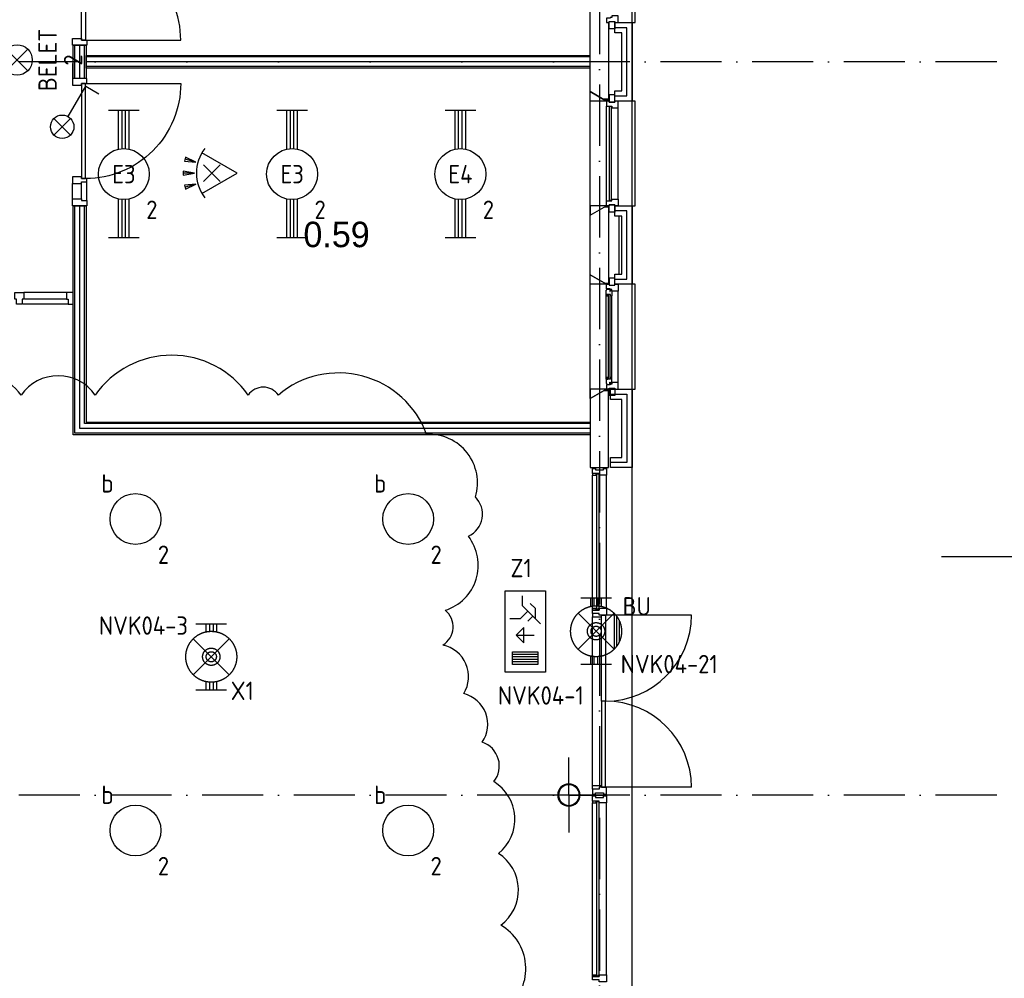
# Model space of a CAD drawing. Header units: millimetres. Extents: x -6587 to 112313, y 244 to 84344.
# Tile 8 of 58: x 28557 to 38223, y 24733 to 34147. Entities that reach past the tile are written whole.
import ezdxf
from ezdxf.enums import TextEntityAlignment as Align
from ezdxf.xclip import XClip

# ---------------------------------------------------------------- set-up
doc = ezdxf.new("R2010")
doc.units = ezdxf.units.MM
doc.header["$LTSCALE"] = 100
doc.header["$XCLIPFRAME"] = 0
doc.linetypes.add('DASHDOT', pattern=[9, 6, -1.5, 0, -1.5])
doc.layers.get('0').update_dxf_attribs({"linetype": 'CONTINUOUS'})
for name, color, linetype in [('AL$7----_STRAMIEN', 1, 'DASHDOT'), ('BOUW', 8, 'CONTINUOUS'), ('EB63101-_ATTRIB', 2, 'CONTINUOUS'), ('EB63202-_ATTRIB', 2, 'CONTINUOUS'), ('EB6331--_ATTRIB', 2, 'CONTINUOUS'), ('EB63501-_ATTRIB', 2, 'CONTINUOUS'), ('EL63101-_LICHT-ARM', 3, 'CONTINUOUS'), ('EL63102-_LICHT-SCH', 3, 'CONTINUOUS'), ('EL63202-_NOODVRL-TXT', 3, 'CONTINUOUS'), ('EL6331--_BELET230V', 3, 'CONTINUOUS'), ('EL63501-_NOODVRL-ARM', 3, 'CONTINUOUS'), ('KABELGOOT', 8, 'CONTINUOUS'), ('WOLKGEEL', 2, 'CONTINUOUS')]:
    doc.layers.add(name, color=color, linetype=linetype)
doc.styles.add('1_8', font='iso', dxfattribs={"width": 0.7, "height": 1.8})
doc.styles.add('BURO-025', font='BUROFONT.shx', dxfattribs={"height": 250})
doc.styles.add('NORATT', font='isocp.shx')
doc.styles.get("Standard").update_dxf_attribs({"font": 'iso.shx'})
doc.styles.add('TECHNIC', font='technic_.ttf')

# ---------------------------------------------------------------- blocks, each defined once
blk = doc.blocks.new('EJ3T20')
at = {"color": 0}
for p, q in [((-6.25, -1.5), (-6.25, 1.5)), ((6.25, -1.5), (6.25, 1.5)), ((-6.25, 0.525), (-2.444, 0.525)), ((-6.25, 0.175), (-2.494, 0.175)), ((2.444, 0.525), (6.25, 0.525)), ((2.494, 0.175), (6.25, 0.175)), ((-6.25, -0.175), (-2.494, -0.175)), ((-6.25, -0.525), (-2.444, -0.525)), ((2.444, -0.525), (6.25, -0.525)), ((2.494, -0.175), (6.25, -0.175))]:
    blk.add_line(p, q, dxfattribs=at)
blk.add_circle((0, 0), 2.5, dxfattribs=at)
at = {"color": 6, "style": '1_8'}
for tag, flags, p in [('SCHAK', 8, (3.5, 2.75)), ('A_CODE', 8, (0, 0)), ('GROEP', 8, (-3.5, -2.75)), ('KAST', 9, (3.5, -2.75))]:
    blk.add_attdef(tag, text='', height=1.8, dxfattribs=dict(at, flags=flags)).set_placement(p, align=Align.MIDDLE)
blk = doc.blocks.new('ES652116')
for p, q in [((1.557, 1.087), (2.619, 1.372)), ((-0.813, -0.813), (0.813, 0.813)), ((0.813, -0.813), (-0.813, 0.813)), ((1.7, 0), (2.8, 0)), ((1.557, -1.087), (2.619, -1.372))]:
    blk.add_line(p, q)
blk.add_lwpolyline([(0.964, 2), (-2.5, 0), (0.964, -2)])
for points in [[(2.671, 1.179), (2.568, 1.565), (1.557, 1.087)], [(2.8, -0.2), (2.8, 0.2), (1.7, 0)], [(2.568, -1.565), (2.671, -1.179), (1.557, -1.087)]]:
    blk.add_lwpolyline(points, close=True)
blk.add_arc((-2.5, 0), 4, 322.81924, 37.18076)
at = {"style": '1_8'}
for tag, flags, p in [('SCHAK', 8, (3, 5.5)), ('KAST', 9, (-3, 0.5)), ('M_CODE', 9, (0, 0)), ('DOEL', 9, (-3, -2)), ('GROEP', 9, (-3, -4.5))]:
    blk.add_attdef(tag, text='', height=1.8, dxfattribs=dict(at, flags=flags)).set_placement(p, align=Align.MIDDLE_CENTER)
at = {"style": '1_8', "flags": 8}
blk.add_attdef('CODE', text='', height=1.8, dxfattribs=at).set_placement((0, 0), align=Align.MIDDLE)
blk = doc.blocks.new('EJ3T01W')
at = {"color": 0}
for p, q in [((-3.25, -1.5), (-3.25, 1.5)), ((-1.768, 1.768), (1.768, -1.768)), ((1.768, 1.768), (-1.768, -1.768)), ((3.25, -1.5), (3.25, 1.5)), ((-3.25, 0.525), (-2.444, 0.525)), ((-3.25, 0.175), (-2.494, 0.175)), ((2.444, 0.525), (3.25, 0.525)), ((2.494, 0.175), (3.25, 0.175)), ((-3.25, -0.175), (-2.494, -0.175)), ((-3.25, -0.525), (-2.444, -0.525)), ((2.444, -0.525), (3.25, -0.525)), ((2.494, -0.175), (3.25, -0.175))]:
    blk.add_line(p, q, dxfattribs=at)
for p, q in [((1.768, -1.768), (-1.768, -1.768)), ((1.476, -2.018), (-1.476, -2.018)), ((1.052, -2.268), (-1.052, -2.268))]:
    blk.add_line(p, q)
at = {"color": 6}
blk.add_lwpolyline([(1.768, -1.768), (1.75, -1.75)], dxfattribs=at)
at = {"color": 0}
for radius in [2.5, 0.85, 0.5]:
    blk.add_circle((0, 0), radius, dxfattribs=at)
at = {"color": 6, "style": '1_8'}
for tag, flags, p in [('A_CODE', 8, (-3.5, 2.75)), ('SCHAK', 8, (3.5, 2.75)), ('GROEP', 8, (-3.5, -2.75)), ('KAST', 9, (3.5, -2.75))]:
    blk.add_attdef(tag, text='', height=1.8, dxfattribs=dict(at, flags=flags)).set_placement(p, align=Align.MIDDLE)
blk = doc.blocks.new('ES3S1--L')
for p, q in [((-0.813, -0.813), (0.813, 0.813)), ((0.813, -0.813), (-0.813, 0.813))]:
    blk.add_line(p, q)
blk.add_lwpolyline([(0.575, 0.996), (2.309, 4), (3.608, 3.25)])
blk.add_circle((0, 0), 1.15)
at = {"style": '1_8'}
for tag, flags, p in [('SCHAK', 8, (3, 5.5)), ('KAST', 9, (-3, 0.5)), ('M_CODE', 9, (0, 0)), ('DOEL', 9, (-3, -2)), ('GROEP', 9, (-3, -4.5))]:
    blk.add_attdef(tag, text='', height=1.8, dxfattribs=dict(at, flags=flags)).set_placement(p, align=Align.MIDDLE_CENTER)
blk = doc.blocks.new('ES081001')
for p, q in [((1.061, -1.061), (-1.061, 1.061)), ((-1.061, -1.061), (1.061, 1.061))]:
    blk.add_line(p, q)
blk.add_circle((0, 0), 1.5)
at = {"color": 2, "style": '1_8', "flags": 8}
for tag, p in [('NUMMER', (0, 5.5)), ('CODE', (0, 3))]:
    blk.add_attdef(tag, text='', height=1.8, dxfattribs=at).set_placement(p, align=Align.MIDDLE)
at = {"style": '1_8', "flags": 8}
blk.add_attdef('M_CODE', text='', height=1.8, dxfattribs=at).set_placement((0, 0), align=Align.MIDDLE_CENTER)
blk = doc.blocks.new('ES3N026')
for p, q in [((2.25, 1.25), (2.25, -1.25)), ((2.5, 1.25), (2.5, -1.25)), ((2.75, 1.25), (2.75, -1.25)), ((3, 1.25), (3, -1.25)), ((-1.5, 0.75), (-1, 0.25)), ((0.375, -0.875), (0.375, 0.875))]:
    blk.add_line(p, q)
for points in [[(4.013, 2.007), (4.013, -1.981), (-3.988, -1.981), (-3.988, 2.007)], [(3.25, -1.25), (2, -1.25), (2, 1.25), (3.25, 1.25)], [(0.375, -0.875), (1.125, -0.125), (-0.375, -0.125)]]:
    blk.add_lwpolyline(points, close=True)
for points in [[(-0.75, 1.5), (-2.5, -0.25), (-3.5, -0.25)], [(-1.25, 1), (-2.25, 1), (-2.75, 0.5)], [(-2, 0.25), (-1.25, -0.5), (-1.25, -1.5)]]:
    blk.add_lwpolyline(points)
at = {"color": 2, "style": '1_8', "flags": 8}
blk.add_attdef('NUMMER', text='', height=1.8, dxfattribs=at).set_placement((4, 3.75), align=Align.MIDDLE)
at = {"style": '1_8'}
for tag, flags, p in [('A_CODE', 8, (-3.5, 2.75)), ('SCHAK', 8, (3.5, 2.75)), ('GROEP', 8, (-3.5, -2.75)), ('KAST', 9, (3.5, -2.75))]:
    blk.add_attdef(tag, text='', height=1.8, dxfattribs=dict(at, flags=flags)).set_placement(p, align=Align.MIDDLE_CENTER)
blk = doc.blocks.new('EJ3T01')
at = {"color": 0}
for p, q in [((-3.25, -1.5), (-3.25, 1.5)), ((-1.768, 1.768), (1.768, -1.768)), ((1.768, 1.768), (-1.768, -1.768)), ((3.25, -1.5), (3.25, 1.5)), ((-3.25, 0.525), (-2.444, 0.525)), ((-3.25, 0.175), (-2.494, 0.175)), ((2.444, 0.525), (3.25, 0.525)), ((2.494, 0.175), (3.25, 0.175)), ((-3.25, -0.175), (-2.494, -0.175)), ((-3.25, -0.525), (-2.444, -0.525)), ((2.444, -0.525), (3.25, -0.525)), ((2.494, -0.175), (3.25, -0.175))]:
    blk.add_line(p, q, dxfattribs=at)
at = {"color": 6}
blk.add_lwpolyline([(1.768, -1.768), (1.75, -1.75)], dxfattribs=at)
at = {"color": 0}
for radius in [2.5, 0.85, 0.5]:
    blk.add_circle((0, 0), radius, dxfattribs=at)
at = {"color": 6, "style": '1_8'}
for tag, flags, p in [('A_CODE', 8, (-3.5, 2.75)), ('SCHAK', 8, (3.5, 2.75)), ('GROEP', 8, (-3.5, -2.75)), ('KAST', 9, (3.5, -2.75))]:
    blk.add_attdef(tag, text='', height=1.8, dxfattribs=dict(at, flags=flags)).set_placement(p, align=Align.MIDDLE)
blk = doc.blocks.new('ES3G00')
blk.add_circle((0, 0), 2.5)
blk.add_circle((0, 0), 2.5)
for tag, style, flags, p in [('GELIJK', 'NORATT', 9, (3.5, 5)), ('GELIJK', '1_8', 9, (3.5, 5)), ('SCHAK', 'NORATT', 8, (3.5, 2.75)), ('SCHAK', '1_8', 8, (3.5, 2.75)), ('A_CODE', 'NORATT', 8, (0, 0)), ('A_CODE', '1_8', 8, (0, 0)), ('GROEP', 'NORATT', 8, (-3.5, -2.75)), ('GROEP', '1_8', 8, (-3.5, -2.75)), ('KAST', 'NORATT', 9, (3.5, -2.75)), ('KAST', '1_8', 9, (3.5, -2.75))]:
    blk.add_attdef(tag, text='', height=1.8, dxfattribs=dict(style=style, flags=flags)).set_placement(p, align=Align.MIDDLE_CENTER)
blk = doc.blocks.new('XREF')
at = {"layer": 'AL$7----_STRAMIEN', "color": 1}
for p, q in [((190590.3, 68943.2), (190590.3, 19230.4)), ((194490.3, 47565), (168376, 47565)), ((194490.3, 47565), (168376, 47565)), ((194490.3, 40365), (168376, 40365)), ((194490.3, 40365), (168376, 40365))]:
    blk.add_line(p, q, dxfattribs=at)
at = {"layer": 'BOUW'}
for p, q in [((190910.3, 22045), (190910.3, 54765)), ((190500.3, 47070.7), (190500.3, 49072.5)), ((190940.3, 47950.1), (190940.3, 48980.1)), ((190680.3, 47950.1), (190680.3, 47180.1)), ((190741.3, 47950.1), (190910.3, 47950.1)), ((190741.3, 47850.1), (190741.3, 47950.1)), ((190910.3, 47950.1), (190910.3, 47180.1)), ((190910.3, 47950.1), (190940.3, 47950.1)), ((190860.3, 47900.1), (190741.3, 47900.1)), ((190860.3, 47900.1), (190741.3, 47900.1)), ((190810.3, 47850.1), (190741.3, 47850.1)), ((190810.3, 47280.1), (190810.3, 47850.1)), ((190860.3, 47230.1), (190860.3, 47900.1)), ((190860.3, 47230.1), (190860.3, 47900.1)), ((185550.3, 47627.6), (190500.3, 47627.6)), ((185550.3, 47502.6), (185550.3, 47627.6)), ((190500.3, 47612.6), (185550.3, 47612.6)), ((190500.3, 47565.1), (185550.3, 47565.1)), ((190500.3, 47517.6), (185550.3, 47517.6)), ((190500.3, 47502.6), (185550.3, 47502.6)), ((190500.3, 45251.6), (190500.3, 47272.5)), ((190660.3, 47180.1), (190500.3, 47272.5)), ((190500.3, 47272.5), (190660.3, 47180.1)), ((190500.3, 47180.1), (190500.3, 47272.5)), ((190741.3, 47180.1), (190741.3, 47280.1)), ((190741.3, 47280.1), (190810.3, 47280.1)), ((190660.3, 47180.1), (190500.3, 47180.1)), ((190680.3, 47197.8), (190629.7, 47197.8)), ((190680.3, 47187.8), (190647, 47187.8)), ((190660.3, 47180.1), (190660.3, 47130.1)), ((190685.3, 47180.1), (190660.3, 47180.1)), ((190680.3, 47180.1), (190660.3, 47180.1)), ((190680.3, 47189.2), (190671.2, 47180.1)), ((190685.3, 47241.1), (190685.3, 47170.1)), ((190741.3, 47241.1), (190685.3, 47241.1)), ((190685.3, 47180.1), (190685.3, 47180.1)), ((190685.3, 47170.1), (190685.3, 47180.1)), ((190741.3, 47170.1), (190741.3, 47241.1)), ((190741.3, 47230.1), (190860.3, 47230.1)), ((190741.3, 47230.1), (190860.3, 47230.1)), ((190910.3, 47180.1), (190741.3, 47180.1)), ((190741.3, 47180.1), (190741.3, 47170.1)), ((190774.3, 47180.1), (190741.3, 47180.1)), ((190774.3, 47113.1), (190774.3, 47180.1)), ((190940.3, 47180.1), (190910.3, 47180.1)), ((190940.3, 46150.1), (190940.3, 47180.1)), ((190660.3, 47130.1), (190711.3, 47130.1)), ((190660.3, 47130.1), (190660.3, 47130.1)), ((190660.3, 46200.1), (190660.3, 47130.1)), ((190741.3, 47170.1), (190685.3, 47170.1)), ((190685.3, 47170.1), (190741.3, 47170.1)), ((190686.3, 47125.1), (190686.3, 46205.1)), ((190707.3, 47125.1), (190686.3, 47125.1)), ((190707.3, 46205.1), (190707.3, 47125.1)), ((190711.3, 47130.1), (190711.3, 47113.1)), ((190711.3, 47113.1), (190774.3, 47113.1)), ((190774.3, 47113.1), (190774.3, 47113.1)), ((190774.3, 47113.1), (190774.3, 47113.1)), ((190774.3, 47113.1), (190774.3, 47113.1)), ((190774.3, 47113.1), (190774.3, 47113.1)), ((190774.3, 46217.1), (190774.3, 47113.1)), ((190686.3, 46205.1), (190707.3, 46205.1)), ((190711.3, 46217.1), (190774.3, 46217.1)), ((190711.3, 46200.1), (190711.3, 46217.1)), ((190774.3, 46217.1), (190774.3, 46150.1)), ((190774.3, 46217.1), (190774.3, 46217.1)), ((190774.3, 46217.1), (190774.3, 46217.1)), ((190774.3, 46217.1), (190774.3, 46217.1)), ((190774.3, 46217.1), (190774.3, 46217.1)), ((185425.3, 46151.6), (185550.3, 46151.6)), ((185425.3, 43902.6), (185425.3, 46151.6)), ((185440.3, 43917.6), (185440.3, 46151.6)), ((185487.8, 43965.1), (185487.8, 46151.6)), ((185535.3, 44012.6), (185535.3, 46151.6)), ((185550.3, 46151.6), (185550.3, 44027.6)), ((190500.3, 46057.8), (190660.3, 46150.1)), ((190500.3, 46150.1), (190500.3, 46057.8)), ((190660.3, 46150.1), (190500.3, 46150.1)), ((190500.3, 46057.8), (190660.3, 46150.1)), ((190680.3, 46137.8), (190638.8, 46137.8)), ((190680.3, 46147.8), (190656.1, 46147.8)), ((190660.3, 46150.1), (190660.3, 46200.1)), ((190660.3, 46200.1), (190711.3, 46200.1)), ((190660.3, 46200.1), (190660.3, 46200.1)), ((190685.3, 46150.1), (190660.3, 46150.1)), ((190660.3, 46150.1), (190680.3, 46150.1)), ((190680.3, 46150.1), (190680.3, 45380.1)), ((190685.3, 46160.1), (190685.3, 46150.1)), ((190741.3, 46160.1), (190685.3, 46160.1)), ((190685.3, 46089.1), (190685.3, 46160.1)), ((190685.3, 46160.1), (190741.3, 46160.1)), ((190685.3, 46150.1), (190685.3, 46150.1)), ((190741.3, 46150.1), (190741.3, 46160.1)), ((190741.3, 46160.1), (190741.3, 46089.1)), ((190774.3, 46150.1), (190741.3, 46150.1)), ((190741.3, 46150.1), (190910.3, 46150.1)), ((190741.3, 46050.1), (190741.3, 46150.1)), ((190910.3, 46150.1), (190940.3, 46150.1)), ((190910.3, 46150.1), (190910.3, 45380.1)), ((190741.3, 46089.1), (190685.3, 46089.1)), ((190860.3, 46100.1), (190741.3, 46100.1)), ((190860.3, 46100.1), (190741.3, 46100.1)), ((190810.3, 46050.1), (190741.3, 46050.1)), ((190780.3, 46050.1), (190780.3, 45480.1)), ((190810.3, 45480.1), (190810.3, 46050.1)), ((190860.3, 45430.1), (190860.3, 46100.1)), ((190860.3, 45430.1), (190860.3, 46100.1)), ((190500.3, 44257.8), (190500.3, 45472.5)), ((190660.3, 45380.1), (190500.3, 45472.5)), ((190500.3, 45472.5), (190660.3, 45380.1)), ((190500.3, 45380.1), (190500.3, 45472.5)), ((190685.3, 45441.1), (190685.3, 45370.1)), ((190741.3, 45441.1), (190685.3, 45441.1)), ((190741.3, 45380.1), (190741.3, 45480.1)), ((190741.3, 45480.1), (190810.3, 45480.1)), ((190741.3, 45370.1), (190741.3, 45441.1)), ((190660.3, 45380.1), (190500.3, 45380.1)), ((190680.3, 45387.8), (190647, 45387.8)), ((190660.3, 45336.1), (190660.3, 45380.1)), ((190660.3, 45380.1), (190685.3, 45380.1)), ((190680.3, 45380.1), (190660.3, 45380.1)), ((190696.3, 45336.1), (190660.3, 45336.1)), ((190680.3, 45389.2), (190671.2, 45380.1)), ((190685.3, 45380.1), (190685.3, 45370.1)), ((190685.3, 45370.1), (190741.3, 45370.1)), ((190685.3, 45370.1), (190741.3, 45370.1)), ((190696.3, 45330.1), (190696.3, 45336.1)), ((190741.3, 45430.1), (190860.3, 45430.1)), ((190741.3, 45430.1), (190860.3, 45430.1)), ((190741.3, 45380.1), (190774.3, 45380.1)), ((190741.3, 45370.1), (190741.3, 45380.1)), ((190910.3, 45380.1), (190741.3, 45380.1)), ((190774.3, 45380.1), (190774.3, 45313.1)), ((190940.3, 45380.1), (190910.3, 45380.1)), ((190940.3, 44350.1), (190940.3, 45380.1)), ((185358.3, 45298.6), (184940.8, 45298.6)), ((190657.3, 45323.4), (190661.5, 45325.9)), ((190657.3, 45280.9), (190657.3, 45323.4)), ((190698.3, 45280.9), (190657.3, 45280.9)), ((190657.3, 44449.3), (190657.3, 45280.9)), ((190659.6, 45263.9), (190659.6, 45280.9)), ((190659.6, 45280.9), (190673.1, 45280.9)), ((190673.1, 45263.9), (190659.6, 45263.9)), ((190661.5, 45332.9), (190691.3, 45332.9)), ((190661.5, 45325.9), (190661.5, 45332.9)), ((190673.1, 45280.9), (190673.1, 45263.9)), ((190675.3, 45278.9), (190675.3, 44451.3)), ((190696.3, 45278.9), (190675.3, 45278.9)), ((190691.3, 45332.9), (190691.3, 45310.4)), ((190691.3, 45310.4), (190696.3, 45310.4)), ((190711.3, 45330.1), (190696.3, 45330.1)), ((190696.3, 45318.4), (190711.3, 45318.4)), ((190696.3, 45310.4), (190696.3, 45318.4)), ((190696.3, 44451.3), (190696.3, 45278.9)), ((190698.3, 45263.9), (190698.3, 45280.9)), ((190711.3, 45266), (190698.3, 45263.9)), ((190711.3, 45313.1), (190711.3, 45330.1)), ((190711.3, 45318.4), (190711.3, 45313.1)), ((190774.3, 45313.1), (190711.3, 45313.1)), ((190711.3, 45313.1), (190711.3, 45266)), ((190711.3, 44464.3), (190711.3, 45266)), ((190774.3, 44417.1), (190774.3, 45313.1)), ((185381.7, 45184.6), (184930.2, 45184.6)), ((185364.7, 45235.6), (184947.2, 45235.6)), ((190659.6, 44466.3), (190659.6, 44449.3)), ((190673.1, 44466.3), (190659.6, 44466.3)), ((190673.1, 44449.3), (190673.1, 44466.3)), ((190698.3, 44466.3), (190698.3, 44449.3)), ((190711.3, 44464.3), (190698.3, 44466.3)), ((190657.3, 44449.3), (190657.3, 44406.8)), ((190698.3, 44449.3), (190657.3, 44449.3)), ((190657.3, 44406.8), (190661.5, 44404.4)), ((190659.6, 44449.3), (190673.1, 44449.3)), ((190660.3, 44394.1), (190660.3, 44350.1)), ((190696.3, 44394.1), (190660.3, 44394.1)), ((190661.5, 44404.4), (190661.5, 44397.3)), ((190661.5, 44397.3), (190691.3, 44397.3)), ((190675.3, 44451.3), (190696.3, 44451.3)), ((190691.3, 44419.8), (190696.3, 44419.8)), ((190691.3, 44397.3), (190691.3, 44419.8)), ((190696.3, 44419.8), (190696.3, 44411.8)), ((190696.3, 44411.8), (190711.3, 44411.8)), ((190696.3, 44400.1), (190696.3, 44394.1)), ((190711.3, 44400.1), (190696.3, 44400.1)), ((190711.3, 44417.1), (190711.3, 44464.3)), ((190711.3, 44417.1), (190711.3, 44400.1)), ((190774.3, 44417.1), (190711.3, 44417.1)), ((190711.3, 44411.8), (190711.3, 44417.1)), ((190774.3, 44350.1), (190774.3, 44417.1)), ((190500.3, 44257.8), (190660.3, 44350.1)), ((190500.3, 44350.1), (190500.3, 44257.8)), ((190660.3, 44350.1), (190500.3, 44350.1)), ((190660.3, 44350.1), (190500.3, 44257.8)), ((190637.2, 44336.8), (190680.3, 44336.8)), ((190660.3, 44350.1), (190685.3, 44350.1)), ((190680.3, 44350.1), (190660.3, 44350.1)), ((190680.3, 43580.6), (190680.3, 44350.1)), ((190685.3, 44289.1), (190685.3, 44360.1)), ((190685.3, 44360.1), (190741.3, 44360.1)), ((190685.3, 44360.1), (190741.3, 44360.1)), ((190685.3, 44350.1), (190685.3, 44360.1)), ((190741.3, 44289.1), (190685.3, 44289.1)), ((190700.3, 44250.1), (190700.3, 44350.1)), ((190700.3, 44350.1), (190910.3, 44350.1)), ((190700.3, 44300.1), (190860.3, 44300.1)), ((190700.3, 44300.1), (190860.3, 44300.1)), ((190741.3, 44360.1), (190741.3, 44289.1)), ((190741.3, 44360.1), (190741.3, 44350.1)), ((190741.3, 44350.1), (190774.3, 44350.1)), ((190860.3, 44300.1), (190860.3, 43630.1)), ((190860.3, 44300.1), (190860.3, 43630.1)), ((190910.3, 44350.1), (190910.3, 43580.1)), ((190910.3, 44350.1), (190940.3, 44350.1)), ((190500.3, 44257.8), (190500.3, 43580.6)), ((190810.3, 44250.1), (190700.3, 44250.1)), ((190810.3, 43680.1), (190810.3, 44250.1)), ((190500.3, 44012.6), (185535.3, 44012.6)), ((185550.3, 44027.6), (190500.3, 44027.6)), ((190500.3, 43902.6), (185425.3, 43902.6)), ((190500.3, 43917.6), (185440.3, 43917.6)), ((190500.3, 43965.1), (185487.8, 43965.1)), ((190700.3, 43680.1), (190810.3, 43680.1)), ((190700.3, 43580.1), (190700.3, 43680.1)), ((190860.3, 43630.1), (190700.3, 43630.1)), ((190860.3, 43630.1), (190700.3, 43630.1)), ((190500.3, 43580.6), (190680.3, 43580.6)), ((190521.3, 43571.6), (190550.8, 43571.6)), ((190521.3, 43521.6), (190521.3, 43571.6)), ((190521.3, 43521.6), (190521.3, 43504.6)), ((190559.3, 43521.6), (190521.3, 43521.6)), ((190588.3, 43521.6), (190521.3, 43521.6)), ((190521.3, 43504.6), (190559.3, 43504.6)), ((190521.3, 42198.6), (190521.3, 43504.6)), ((190550.8, 43571.6), (190550.8, 43557.6)), ((190550.8, 43557.6), (190630.8, 43557.6)), ((190559.3, 43521.6), (190559.3, 43504.6)), ((190588.3, 43521.6), (190559.3, 43521.6)), ((190559.3, 43504.6), (190559.3, 43521.6)), ((190559.3, 43504.6), (190563.3, 43504.6)), ((190563.3, 43517.6), (190584.3, 43517.6)), ((190563.3, 43504.6), (190563.3, 43517.6)), ((190563.3, 43517.6), (190584.3, 43517.6)), ((190563.3, 42185.6), (190563.3, 43517.6)), ((190584.3, 43517.6), (190584.3, 43504.6)), ((190584.3, 43517.6), (190584.3, 42185.6)), ((190584.3, 43504.6), (190588.3, 43504.6)), ((190588.3, 43504.6), (190588.3, 43521.6)), ((190588.3, 43504.6), (190588.3, 43521.6)), ((190660.3, 43504.6), (190588.3, 43504.6)), ((190630.8, 43571.6), (190660.3, 43571.6)), ((190630.8, 43557.6), (190630.8, 43571.6)), ((190660.3, 43571.6), (190660.3, 43504.6)), ((190660.3, 42198.6), (190660.3, 43504.6)), ((190910.3, 43580.1), (190700.3, 43580.1)), ((190910.3, 22045), (190910.3, 43580.1)), ((200479.9, 42702.7), (193947.2, 42702.7)), ((190521.3, 42198.6), (190559.3, 42198.6)), ((190521.3, 42181.6), (190521.3, 42198.6)), ((190559.3, 42181.6), (190521.3, 42181.6)), ((190521.3, 42181.6), (190588.3, 42181.6)), ((190521.3, 42148.6), (190521.3, 42181.6)), ((190588.3, 42148.6), (190521.3, 42148.6)), ((190588.3, 42148.6), (190521.3, 42148.6)), ((190521.3, 42148.6), (190521.3, 42114.6)), ((190559.3, 42198.6), (190559.3, 42181.6)), ((190559.3, 42181.6), (190559.3, 42198.6)), ((190559.3, 42198.6), (190563.3, 42198.6)), ((190588.3, 42181.6), (190559.3, 42181.6)), ((190563.3, 42198.6), (190563.3, 42185.6)), ((190563.3, 42185.6), (190584.3, 42185.6)), ((190584.3, 42185.6), (190563.3, 42185.6)), ((190584.3, 42198.6), (190588.3, 42198.6)), ((190584.3, 42185.6), (190584.3, 42198.6)), ((190588.3, 42198.6), (190588.3, 42181.6)), ((190588.3, 42198.6), (190660.3, 42198.6)), ((190588.3, 42181.6), (190588.3, 42198.6)), ((190588.3, 42131.6), (190588.3, 42148.6)), ((190588.3, 42131.6), (190588.3, 42148.6)), ((190660.3, 42198.6), (190660.3, 42131.6)), ((190521.3, 42114.6), (190609.3, 42114.6)), ((190521.3, 40458.1), (190521.3, 42114.6)), ((190660.3, 42131.6), (190588.3, 42131.6)), ((190609.3, 42131.6), (190588.3, 42131.6)), ((190609.3, 42114.6), (190609.3, 42131.6)), ((190609.3, 41286.4), (190609.3, 42131.6)), ((190609.3, 42131.6), (190649.3, 42131.6)), ((190649.3, 42131.6), (190649.3, 41286.4)), ((190649.3, 42131.6), (190649.3, 41286.4)), ((191494.5, 42131.6), (190649.3, 42131.6)), ((190609.3, 41286.4), (190609.3, 40441.1)), ((190649.3, 41286.4), (190609.3, 41286.4)), ((190649.3, 41286.4), (190609.3, 41286.4)), ((190649.3, 40441.1), (190649.3, 41286.4)), ((190649.3, 40441.1), (190649.3, 41286.4)), ((190290.4, 40365), (190290.4, 40732.8)), ((190521.3, 40458.1), (190609.3, 40458.1)), ((190521.3, 40424.1), (190521.3, 40458.1)), ((190521.3, 40424.1), (190521.3, 40374.1)), ((190588.3, 40424.1), (190521.3, 40424.1)), ((190588.3, 40424.1), (190521.3, 40424.1)), ((190660.3, 40441.1), (190588.3, 40441.1)), ((190588.3, 40441.1), (190588.3, 40424.1)), ((190588.3, 40441.1), (190588.3, 40424.1)), ((190609.3, 40441.1), (190588.3, 40441.1)), ((190609.3, 40458.1), (190609.3, 40441.1)), ((190609.3, 40441.1), (190649.3, 40441.1)), ((191494.5, 40441.1), (190649.3, 40441.1)), ((190660.3, 40374.1), (190660.3, 40441.1)), ((190290.4, 40365), (189922.6, 40365)), ((190290.4, 40365), (190290.4, 39997.2)), ((190290.4, 40365), (190658.3, 40365)), ((190521.3, 40374.1), (190550.8, 40374.1)), ((190521.3, 40306.1), (190521.3, 40356.1)), ((190521.3, 40356.1), (190550.8, 40356.1)), ((190550.8, 40388.1), (190630.8, 40388.1)), ((190550.8, 40374.1), (190550.8, 40388.1)), ((190550.8, 40356.1), (190550.8, 40342.1)), ((190550.8, 40342.1), (190630.8, 40342.1)), ((190630.8, 40388.1), (190630.8, 40374.1)), ((190630.8, 40374.1), (190660.3, 40374.1)), ((190630.8, 40356.1), (190660.3, 40356.1)), ((190630.8, 40342.1), (190630.8, 40356.1)), ((190660.3, 40356.1), (190660.3, 40289.1)), ((190521.3, 40306.1), (190521.3, 40289.1)), ((190559.3, 40306.1), (190521.3, 40306.1)), ((190588.3, 40306.1), (190521.3, 40306.1)), ((190521.3, 40289.1), (190559.3, 40289.1)), ((190521.3, 38598.6), (190521.3, 40289.1)), ((190559.3, 40306.1), (190559.3, 40289.1)), ((190588.3, 40306.1), (190559.3, 40306.1)), ((190559.3, 40289.1), (190559.3, 40306.1)), ((190559.3, 40289.1), (190563.3, 40289.1)), ((190563.3, 40302.1), (190584.3, 40302.1)), ((190563.3, 40289.1), (190563.3, 40302.1)), ((190563.3, 40302.1), (190584.3, 40302.1)), ((190563.3, 38585.6), (190563.3, 40302.1)), ((190584.3, 40302.1), (190584.3, 40289.1)), ((190584.3, 40302.1), (190584.3, 38585.6)), ((190584.3, 40289.1), (190588.3, 40289.1)), ((190588.3, 40289.1), (190588.3, 40306.1)), ((190588.3, 40289.1), (190588.3, 40306.1)), ((190660.3, 40289.1), (190588.3, 40289.1)), ((190660.3, 38598.6), (190660.3, 40289.1)), ((190584.3, 38585.6), (190563.3, 38585.6))]:
    blk.add_line(p, q, dxfattribs=at)
for points in [[(185506.3, 48711.6), (185546.3, 48711.6), (185546.3, 47777.6), (185506.3, 47777.6)], [(190660.3, 47950.1), (190685.3, 47950.1), (190685.3, 47960.1), (190741.3, 47960.1), (190741.3, 47950.1), (190774.3, 47950.1), (190774.3, 48017.1), (190711.3, 48017.1), (190711.3, 48000.1), (190696.3, 48000.1), (190696.3, 47994.1), (190660.3, 47994.1)], [(190685.3, 47960.1), (190741.3, 47960.1), (190741.3, 47889.1), (190685.3, 47889.1)], [(185506.3, 47794.6), (185506.3, 47777.6), (185557.3, 47777.6), (185557.3, 47727.6), (185418.3, 47727.6), (185418.3, 47794.6)], [(185425.3, 47402.6), (185425.3, 47727.6), (185550.3, 47727.6), (185550.3, 47402.6)], [(185506.3, 47335.6), (185506.3, 47352.6), (185557.3, 47352.6), (185557.3, 47402.6), (185418.3, 47402.6), (185418.3, 47335.6)], [(185506.3, 46418.6), (185546.3, 46418.6), (185546.3, 47352.6), (185506.3, 47352.6)], [(185506.3, 46218.6), (185506.3, 46201.6), (185557.3, 46201.6), (185557.3, 46151.6), (185418.3, 46151.6), (185418.3, 46218.6)], [(190660.3, 38531.6), (190588.3, 38531.6), (190588.3, 38548.6), (190521.3, 38548.6), (190521.3, 38581.6), (190588.3, 38581.6), (190588.3, 38598.6), (190660.3, 38598.6)], [(190559.3, 38581.6), (190521.3, 38581.6), (190521.3, 38598.6), (190559.3, 38598.6)], [(190559.3, 38598.6), (190563.3, 38598.6), (190563.3, 38585.6), (190584.3, 38585.6), (190584.3, 38598.6), (190588.3, 38598.6), (190588.3, 38581.6), (190559.3, 38581.6)]]:
    blk.add_lwpolyline(points, close=True, dxfattribs=at)
for points in [[(185546.3, 47777.6), (186480.3, 47777.6, 0.414214), (185546.3, 48711.6, 0.414214)], [(185546.3, 47352.6), (186480.3, 47352.6, -0.414214), (185546.3, 46418.6, -0.414214)]]:
    blk.add_lwpolyline(points, format="xyb", dxfattribs=at)
for points in [[(185440.3, 47402.6), (185440.3, 47727.6)], [(185487.8, 47402.6), (185487.8, 47727.6)], [(185535.3, 47402.6), (185535.3, 47727.6)], [(185418.3, 47549.1), (185418.3, 47399.1)], [(185557.3, 46385.6), (185557.3, 46418.6), (185506.3, 46418.6), (185506.3, 46435.6), (185418.3, 46435.6), (185418.3, 46368.6), (185506.3, 46368.6), (185506.3, 46385.6), (185557.3, 46385.6), (185557.3, 46418.6)], [(185418.3, 46218.6), (185418.3, 46368.6)], [(185506.3, 46218.6), (185506.3, 46368.6)], [(185557.3, 46201.6), (185557.3, 46385.6)], [(184923.8, 45184.6), (184867.8, 45184.6), (184867.8, 45235.6), (184850.8, 45235.6), (184850.8, 45298.6), (184940.8, 45298.6), (184940.8, 45235.6), (184923.8, 45235.6), (184923.8, 45184.6), (184867.8, 45184.6)], [(185425.3, 45184.6), (185425.3, 45298.6), (185358.3, 45298.6), (185358.3, 45235.6), (185375.3, 45235.6), (185375.3, 45184.6), (185425.3, 45184.6)]]:
    blk.add_lwpolyline(points, dxfattribs=at)
for centre, radius, start, end in [((190649.3, 42131.6), 845.2, 270, 0), ((190649.3, 40441.1), 845.2, 0, 90), ((190290.4, 40365), 109.5, 0, 180), ((190290.4, 40365), 101.5, 0, 180), ((190290.4, 40365), 109.5, 180, 0), ((190290.4, 40365), 101.5, 180, 0)]:
    blk.add_arc(centre, radius, start, end, dxfattribs=at)
at = {"layer": 'BOUW', "style": 'BURO-025'}
blk.add_text('0.59', height=250, dxfattribs=at).set_placement((187684.4, 45744.8))
at = {"layer": 'BOUW', "style": 'TECHNIC'}
for tag, p in [('TKC', (236228.5, 52184.8)), ('BALIE', (236228.5, 51894.3))]:
    blk.add_attdef(tag, text='', height=250, dxfattribs=at).set_placement(p, align=Align.CENTER)
at = {"layer": 'KABELGOOT', "color": 8, "flags": 3}
blk.add_attdef('HULPSTUK', (188825.4, 76010.1, 3650), '', height=1, rotation=180, dxfattribs=at)
blk.add_attdef('HULPSTUK', (182644.4, 45781.1, 3650), '', height=1, dxfattribs=at)

msp = doc.modelspace()

# ---------------------------------------------------------------- linework, layer by layer
at = {"layer": 'WOLKGEEL', "color": 50}
msp.add_lwpolyline([(33348.9, 24450, 0.520567), (33280.3, 25254.8, 0.520567), (33257.5, 25959.6, 0.520567), (33212, 26664.3, 0.520567), (33098.3, 27050.8, 0.520567), (32916.2, 27528.2, 0.520567), (32711.5, 28005.6, 0.520567), (32734.2, 28346.6, 0.520567), (32961.7, 29074.1, 0.520567), (33030, 29460.6, 0.520567), (32552.2, 30074.4, 0.520567), (31096.1, 30460.8, 0.520567), (30800.3, 30460.8, 0.520567), (29298.7, 30460.8, 0.520567), (28570.7, 30460.8, 0.520567), (27455.9, 30415.4, 0.520567)], format="xyb", dxfattribs=at)

# ---------------------------------------------------------------- block references
at = {"layer": 'EL63101-_LICHT-ARM'}
msp.add_blockref('XREF', (-156342.1, -13832.1), dxfattribs=at)
ref = msp.add_blockref('EJ3T20', (29579.4, 32630.1, 3500), dxfattribs=dict(at, xscale=100, yscale=100, zscale=100, rotation=90))
ref.add_attrib('A_CODE', 'E3', dxfattribs={"layer": 'EB63101-_ATTRIB', "color": 1, "height": 180, "style": '1_8', "flags": 8}).set_placement((29579.4, 32630.1, 3500), align=Align.MIDDLE)
ref.add_attrib('GROEP', '2', dxfattribs={"layer": 'EB63101-_ATTRIB', "color": 1, "height": 180, "style": '1_8', "flags": 8}).set_placement((29854.4, 32280.1, 3500), align=Align.MIDDLE)
ref = msp.add_blockref('EJ3T20', (31231.4, 32630.1, 3500), dxfattribs=dict(at, xscale=100, yscale=100, zscale=100, rotation=90))
ref.add_attrib('A_CODE', 'E3', dxfattribs={"layer": 'EB63101-_ATTRIB', "color": 1, "height": 180, "style": '1_8', "flags": 8}).set_placement((31231.4, 32630.1, 3500), align=Align.MIDDLE)
ref.add_attrib('GROEP', '2', dxfattribs={"layer": 'EB63101-_ATTRIB', "color": 1, "height": 180, "style": '1_8', "flags": 8}).set_placement((31506.4, 32280.1, 3500), align=Align.MIDDLE)
ref = msp.add_blockref('EJ3T20', (32883.4, 32630.1, 3500), dxfattribs=dict(at, xscale=100, yscale=100, zscale=100, rotation=90))
ref.add_attrib('A_CODE', 'E4', dxfattribs={"layer": 'EB63101-_ATTRIB', "color": 1, "height": 180, "style": '1_8', "flags": 8}).set_placement((32883.4, 32630.1, 3500), align=Align.MIDDLE)
ref.add_attrib('GROEP', '2', dxfattribs={"layer": 'EB63101-_ATTRIB', "color": 1, "height": 180, "style": '1_8', "flags": 8}).set_placement((33158.4, 32280.1, 3500), align=Align.MIDDLE)
ref = msp.add_blockref('ES3G00', (29693.5, 29242.9, 3500), dxfattribs=dict(at, xscale=100, yscale=100, zscale=100, rotation=90))
ref.add_attrib('GROEP', '2', dxfattribs={"layer": 'EB63101-_ATTRIB', "color": 1, "height": 180, "style": 'NORATT', "flags": 8}).set_placement((29968.5, 28892.9, 3500), align=Align.MIDDLE_CENTER)
ref.add_attrib('SCHAK', 'b', dxfattribs={"layer": 'EB63101-_ATTRIB', "color": 1, "height": 180, "style": 'NORATT', "flags": 8}).set_placement((29418.5, 29592.9, 3500), align=Align.MIDDLE_CENTER)
ref = msp.add_blockref('ES3G00', (32370.5, 29242.9, 3500), dxfattribs=dict(at, xscale=100, yscale=100, zscale=100, rotation=90))
ref.add_attrib('GROEP', '2', dxfattribs={"layer": 'EB63101-_ATTRIB', "color": 1, "height": 180, "style": 'NORATT', "flags": 8}).set_placement((32645.5, 28892.9, 3500), align=Align.MIDDLE_CENTER)
ref.add_attrib('SCHAK', 'b', dxfattribs={"layer": 'EB63101-_ATTRIB', "color": 1, "height": 180, "style": 'NORATT', "flags": 8}).set_placement((32095.5, 29592.9, 3500), align=Align.MIDDLE_CENTER)
ref = msp.add_blockref('ES3G00', (29693.5, 26184.9, 3500), dxfattribs=dict(at, xscale=100, yscale=100, zscale=100, rotation=90))
ref.add_attrib('GROEP', '2', dxfattribs={"layer": 'EB63101-_ATTRIB', "color": 1, "height": 180, "style": 'NORATT', "flags": 8}).set_placement((29968.5, 25834.9, 3500), align=Align.MIDDLE_CENTER)
ref.add_attrib('SCHAK', 'b', dxfattribs={"layer": 'EB63101-_ATTRIB', "color": 1, "height": 180, "style": 'NORATT', "flags": 8}).set_placement((29418.5, 26534.9, 3500), align=Align.MIDDLE_CENTER)
ref = msp.add_blockref('ES3G00', (32370.5, 26184.9, 3500), dxfattribs=dict(at, xscale=100, yscale=100, zscale=100, rotation=90))
ref.add_attrib('GROEP', '2', dxfattribs={"layer": 'EB63101-_ATTRIB', "color": 1, "height": 180, "style": 'NORATT', "flags": 8}).set_placement((32645.5, 25834.9, 3500), align=Align.MIDDLE_CENTER)
ref.add_attrib('SCHAK', 'b', dxfattribs={"layer": 'EB63101-_ATTRIB', "color": 1, "height": 180, "style": 'NORATT', "flags": 8}).set_placement((32095.5, 26534.9, 3500), align=Align.MIDDLE_CENTER)
at = {"layer": 'EL63102-_LICHT-SCH', "xscale": 100, "yscale": 100, "zscale": 100}
msp.add_blockref('ES3S1--L', (28974.1, 33094.9), dxfattribs=at)
at = {"layer": 'EL63102-_LICHT-SCH', "xscale": 100, "yscale": 100, "zscale": 100, "rotation": 180}
msp.add_blockref('ES652116', (30442.4, 32639.8, 3700), dxfattribs=at)
at = {"layer": 'EL63202-_NOODVRL-TXT'}
ref = msp.add_blockref('ES3N026', (33519.6, 28139.4), dxfattribs=dict(at, xscale=100, yscale=100, zscale=100, rotation=270))
XClip(ref).set_block_clipping_path([(-533.755, -347.025), (251.55, -347.025), (251.55, 44.4), (-67.765, 44.4), (-67.765, 298.215), (251.55, 298.215), (251.55, 567.315), (-124.295, 567.315), (-124.295, 743.15), (-535.285, 743.15)])
ref.add_attrib('A_CODE', 'Z1', dxfattribs={"layer": 'EB63202-_ATTRIB', "color": 1, "height": 180, "style": '1_8', "flags": 8}).set_placement((33479.6, 28761.9), align=Align.MIDDLE_CENTER)
ref.add_attrib('GROEP', 'NVK04-1', dxfattribs={"layer": 'EB63202-_ATTRIB', "color": 1, "height": 180, "style": '1_8', "flags": 8}).set_placement((33673, 27510.4), align=Align.MIDDLE_CENTER)
at = {"layer": 'EL6331--_BELET230V'}
ref = msp.add_blockref('ES081001', (28530.6, 33750.9), dxfattribs=dict(at, xscale=100, yscale=100, zscale=100, rotation=270))
ref.add_attrib('CODE', 'BELET', dxfattribs={"layer": 'EB6331--_ATTRIB', "color": 1, "height": 180, "rotation": 90, "style": '1_8', "flags": 8}).set_placement((28830.6, 33750.9), align=Align.MIDDLE)
ref.add_attrib('NUMMER', '2', dxfattribs={"layer": 'EB6331--_ATTRIB', "color": 1, "height": 180, "rotation": 90, "style": '1_8', "flags": 8}).set_placement((29080.6, 33750.9), align=Align.MIDDLE)
at = {"layer": 'EL63501-_NOODVRL-ARM'}
ref = msp.add_blockref('EJ3T01W', (34215.6, 28140.9), dxfattribs=dict(at, xscale=100, yscale=100, zscale=100, rotation=90))
XClip(ref).set_block_clipping_path([(533.74, 353.985), (-251.565, 353.985), (-251.565, -37.44), (67.75, -37.44), (67.75, -291.255), (-251.565, -291.255), (-251.565, -560.355), (124.28, -560.355), (124.28, -736.19), (535.27, -736.19)])
ref.add_attrib('A_CODE', 'BU', dxfattribs={"layer": 'EB63501-_ATTRIB', "color": 1, "height": 180, "style": '1_8', "flags": 8}).set_placement((34614.5, 28386.3), align=Align.MIDDLE)
ref.add_attrib('GROEP', 'NVK04-21', dxfattribs={"layer": 'EB63501-_ATTRIB', "color": 1, "height": 180, "style": '1_8', "flags": 8}).set_placement((34933.2, 27819.2), align=Align.MIDDLE)
ref = msp.add_blockref('EJ3T01', (30437.6, 27890.5), dxfattribs=dict(at, xscale=100, yscale=100, zscale=100, rotation=270))
XClip(ref).set_block_clipping_path([(-536.2435575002, -316.2046152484), (249.0614424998, -316.2046152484), (249.0614424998, 75.2203847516), (-70.2535575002, 75.2203847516), (-70.2535575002, 329.0353847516), (249.0614424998, 329.0353847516), (249.0614424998, 598.1353847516), (-126.7835575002, 598.1353847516), (-126.7835575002, 773.9703847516), (-537.7735575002, 773.9703847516)])
ref.add_attrib('A_CODE', 'X1', dxfattribs={"layer": 'EB63501-_ATTRIB', "color": 1, "height": 180, "style": '1_8', "flags": 8}).set_placement((30742.1, 27556.4), align=Align.MIDDLE)
ref.add_attrib('GROEP', 'NVK04-3', dxfattribs={"layer": 'EB63501-_ATTRIB', "color": 1, "height": 180, "style": '1_8', "flags": 8}).set_placement((29772.2, 28197.2), align=Align.MIDDLE)

doc.saveas('drawing.dxf')
